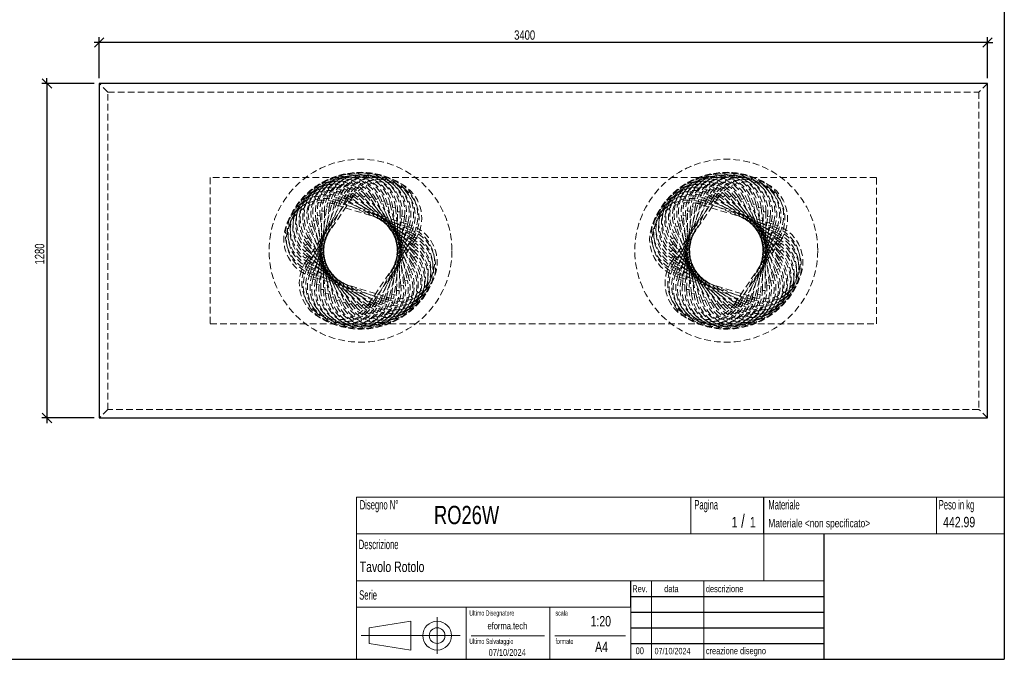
# Model space of a CAD drawing. Header units: millimetres. Extents: x 5 to 292, y 5 to 205.
# Tile 2 of 3: x 104 to 292, y 5 to 127. Entities that reach past the tile are written whole.
import ezdxf

# ---------------------------------------------------------------- set-up
doc = ezdxf.new("R2010")
doc.units = ezdxf.units.MM
doc.linetypes.add('HIDDEN', pattern=[1.905, 1.27, -0.635])
doc.layers.add('FORMAT', color=7, linetype='Continuous')
doc.styles.add('SLDTEXTSTYLE0', font='TXT', dxfattribs={"width": 0.605})
doc.styles.add('SLDTEXTSTYLE1', font='TXT', dxfattribs={"width": 0.75})
doc.dimstyles.new('SLDDIMSTYLE0', dxfattribs={"dimtxt": 1.8, "dimasz": 1.8, "dimexe": 0, "dimexo": 0.0625, "dimgap": 0.45, "dimtad": 1, "dimlfac": 20, "dimrnd": 1e-09, "dimzin": 12, "dimdsep": 46, "dimtxsty": 'SLDTEXTSTYLE1', "dimblk1": 'OBLIQUE', "dimblk2": 'OBLIQUE', "dimsah": 1, "dimcen": 0.09, "dimadec": 0, "dimazin": 3, "dimtfac": 1, "dimtmove": 0, "dimatfit": 0, "dimldrblk": 'OBLIQUE', "dimfxl": 0, "dimfrac": 2, "dimtolj": 1, "dimtzin": 12, "dimarcsym": 0})

# ---------------------------------------------------------------- blocks, each defined once
blk = doc.blocks.new('_Oblique')
at = {"color": 0, "linetype": 'ByBlock', "lineweight": -2}
blk.add_line((-0.5, -0.5), (0.5, 0.5), dxfattribs=at)
blk = doc.blocks.new('_D_1')
at = {"layer": 'FORMAT', "color": 7}
for p, q in [((118.8, 122.99), (117.8, 122.99)), ((118.8, 116.16), (118.8, 123.99)), ((288.8, 122.99), (118.8, 122.99)), ((288.8, 116.16), (288.8, 123.99)), ((288.8, 122.99), (289.8, 122.99))]:
    blk.add_line(p, q, dxfattribs=at)
at = {"layer": 'FORMAT', "color": 7, "xscale": 1.8, "yscale": 1.8}
blk.add_blockref('_Oblique', (118.8, 122.99, 17.8), dxfattribs=at)
at = {"layer": 'FORMAT', "color": 7, "xscale": 1.8, "yscale": 1.8, "rotation": 180.0000000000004}
blk.add_blockref('_Oblique', (288.8, 122.99, 17.8), dxfattribs=at)
at = {"layer": 'FORMAT', "color": 7, "insert": (198.2, 125.31), "char_height": 1.8, "attachment_point": 1, "style": 'SLDTEXTSTYLE1'}
blk.add_mtext('3400', dxfattribs=at)
blk = doc.blocks.new('_D_2')
at = {"layer": 'FORMAT', "color": 7}
for p, q in [((117.8, 115.16), (107.8, 115.16)), ((108.8, 115.16), (108.8, 116.16)), ((108.8, 115.16), (108.8, 51.16)), ((117.8, 51.16), (107.8, 51.16)), ((108.8, 51.16), (108.8, 50.16))]:
    blk.add_line(p, q, dxfattribs=at)
at = {"layer": 'FORMAT', "color": 7, "xscale": 1.8, "yscale": 1.8}
for p, rotation in [((108.8, 115.16, 17.8), 270.0000000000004), ((108.8, 51.16, 17.8), 90.0000000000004)]:
    blk.add_blockref('_Oblique', p, dxfattribs=dict(at, rotation=rotation))
at = {"layer": 'FORMAT', "color": 7, "insert": (106.48, 80.52), "char_height": 1.8, "attachment_point": 1, "rotation": 90, "style": 'SLDTEXTSTYLE1'}
blk.add_mtext('1280', dxfattribs=at)

msp = doc.modelspace()

# ---------------------------------------------------------------- linework, layer by layer
at = {"color": 7, "linetype": 'Continuous', "lineweight": 25}
for p, q in [((118.7986, 115.15775), (118.7986, 51.15775)), ((288.7986, 115.15775), (118.7986, 115.15775)), ((288.7986, 51.15775), (288.7986, 115.15775)), ((118.7986, 51.15775), (288.7986, 51.15775))]:
    msp.add_line(p, q, dxfattribs=at)
at = {"color": 7, "linetype": 'HIDDEN', "lineweight": 18}
for p, q in [((120.4486, 113.50775), (118.7986, 115.15775)), ((288.7986, 115.15775), (287.1486, 113.50775)), ((120.4486, 52.80775), (120.4486, 113.50775)), ((120.4486, 113.50775), (287.1486, 113.50775)), ((287.1486, 113.50775), (287.1486, 52.80775)), ((267.5486, 97.15775), (140.0486, 97.15775)), ((140.0486, 97.15775), (140.0486, 69.15775)), ((267.5486, 69.15775), (267.5486, 97.15775)), ((158.37987, 81.17027), (166.81112, 93.57648)), ((158.6829, 79.96828), (165.60913, 93.27344)), ((167.22466, 93.29543), (158.79341, 80.88923)), ((159.1241, 78.80986), (164.45071, 92.83224)), ((166.05263, 93.04257), (159.12641, 79.73741)), ((164.91812, 92.65469), (159.59151, 78.6323)), ((163.8191, 92.52282), (163.67291, 92.04467)), ((163.8191, 92.52282), (163.67291, 92.04467)), ((163.8191, 92.52282), (178.16367, 88.13724)), ((164.45071, 92.83224), (164.91812, 92.65469)), ((164.45071, 92.83224), (164.91812, 92.65469)), ((164.94573, 93.03982), (164.74476, 92.58199)), ((164.94573, 93.03982), (164.74476, 92.58199)), ((178.4797, 86.55278), (164.74476, 92.58199)), ((164.94573, 93.03982), (178.68067, 87.01061)), ((165.60913, 93.27344), (166.05263, 93.04257)), ((165.60913, 93.27344), (166.05263, 93.04257)), ((166.125, 93.42185), (165.87198, 92.9906)), ((166.125, 93.42185), (165.87198, 92.9906)), ((178.80968, 85.40009), (165.87198, 92.9906)), ((166.125, 93.42185), (179.0627, 85.83135)), ((166.81112, 93.57648), (167.22466, 93.29543)), ((166.81112, 93.57648), (167.22466, 93.29543)), ((167.34078, 93.66369), (167.03917, 93.26489)), ((167.34078, 93.66369), (167.03917, 93.26489)), ((179.00293, 84.21677), (167.03917, 93.26489)), ((167.34078, 93.66369), (179.30454, 84.61557)), ((168.57647, 93.76202), (168.2304, 93.40114)), ((168.57647, 93.76202), (168.2304, 93.40114)), ((179.0568, 83.01899), (168.2304, 93.40114)), ((168.57647, 93.76202), (179.40287, 83.37987)), ((169.81519, 93.71552), (169.42938, 93.39748)), ((169.81519, 93.71552), (169.42938, 93.39748)), ((178.97055, 81.82311), (169.42938, 93.39748)), ((169.81519, 93.71552), (179.35637, 82.14115)), ((171.04003, 93.52481), (170.61975, 93.25395)), ((171.04003, 93.52481), (170.61975, 93.25395)), ((178.74537, 80.64545), (170.61975, 93.25395)), ((171.04003, 93.52481), (179.16566, 80.91631)), ((172.23426, 93.1925), (171.78525, 92.97253)), ((172.23426, 93.1925), (171.78525, 92.97253)), ((178.38433, 79.50211), (171.78525, 92.97253)), ((172.23426, 93.1925), (178.83335, 79.72208)), ((173.38156, 92.72312), (172.90995, 92.55704)), ((173.38156, 92.72312), (172.90995, 92.55704)), ((177.89236, 78.4087), (172.90995, 92.55704)), ((173.38156, 92.72312), (178.36397, 78.57478)), ((228.37987, 81.17027), (236.81112, 93.57648)), ((228.6829, 79.96828), (235.60913, 93.27344)), ((237.22466, 93.29543), (228.79341, 80.88923)), ((229.1241, 78.80986), (234.45071, 92.83224)), ((236.05263, 93.04257), (229.12641, 79.73741)), ((234.91812, 92.65469), (229.59151, 78.6323)), ((233.8191, 92.52282), (233.67291, 92.04467)), ((233.8191, 92.52282), (233.67291, 92.04467)), ((233.8191, 92.52282), (248.16367, 88.13724)), ((234.45071, 92.83224), (234.91812, 92.65469)), ((234.45071, 92.83224), (234.91812, 92.65469)), ((234.94573, 93.03982), (234.74476, 92.58199)), ((234.94573, 93.03982), (234.74476, 92.58199)), ((248.4797, 86.55278), (234.74476, 92.58199)), ((234.94573, 93.03982), (248.68067, 87.01061)), ((235.60913, 93.27344), (236.05263, 93.04257)), ((235.60913, 93.27344), (236.05263, 93.04257)), ((236.125, 93.42185), (235.87198, 92.9906)), ((236.125, 93.42185), (235.87198, 92.9906)), ((248.80968, 85.40009), (235.87198, 92.9906)), ((236.125, 93.42185), (249.0627, 85.83135)), ((236.81112, 93.57648), (237.22466, 93.29543)), ((236.81112, 93.57648), (237.22466, 93.29543)), ((237.34078, 93.66369), (237.03917, 93.26489)), ((237.34078, 93.66369), (237.03917, 93.26489)), ((249.00293, 84.21677), (237.03917, 93.26489)), ((237.34078, 93.66369), (249.30454, 84.61557)), ((238.57647, 93.76202), (238.2304, 93.40114)), ((238.57647, 93.76202), (238.2304, 93.40114)), ((249.0568, 83.01899), (238.2304, 93.40114)), ((238.57647, 93.76202), (249.40287, 83.37987)), ((239.81519, 93.71552), (239.42938, 93.39748)), ((239.81519, 93.71552), (239.42938, 93.39748)), ((248.97055, 81.82311), (239.42938, 93.39748)), ((239.81519, 93.71552), (249.35637, 82.14115)), ((241.04003, 93.52481), (240.61975, 93.25395)), ((241.04003, 93.52481), (240.61975, 93.25395)), ((248.74537, 80.64545), (240.61975, 93.25395)), ((241.04003, 93.52481), (249.16566, 80.91631)), ((242.23426, 93.1925), (241.78525, 92.97253)), ((242.23426, 93.1925), (241.78525, 92.97253)), ((248.38433, 79.50211), (241.78525, 92.97253)), ((242.23426, 93.1925), (248.83335, 79.72208)), ((243.38156, 92.72312), (242.90995, 92.55704)), ((243.38156, 92.72312), (242.90995, 92.55704)), ((247.89236, 78.4087), (242.90995, 92.55704)), ((243.38156, 92.72312), (248.36397, 78.57478)), ((159.69744, 77.71082), (163.35167, 92.2589)), ((163.8366, 92.13709), (160.18238, 77.58901)), ((160.3951, 76.68618), (162.32703, 91.56125)), ((162.82286, 91.49685), (160.89093, 76.62178)), ((161.20753, 75.74993), (161.39078, 90.74881)), ((161.39078, 90.74881), (161.89075, 90.74271)), ((161.39078, 90.74881), (161.89075, 90.74271)), ((161.89075, 90.74271), (161.70749, 75.74383)), ((162.32703, 91.56125), (162.82286, 91.49685)), ((162.32703, 91.56125), (162.82286, 91.49685)), ((163.35167, 92.2589), (163.8366, 92.13709)), ((163.35167, 92.2589), (163.8366, 92.13709)), ((178.01748, 87.65909), (163.67291, 92.04467)), ((174.46626, 92.1231), (173.97849, 92.01318)), ((174.46626, 92.1231), (173.97849, 92.01318)), ((177.27618, 77.38016), (173.97849, 92.01318)), ((174.46626, 92.1231), (177.76395, 77.49008)), ((175.47355, 91.40062), (174.97629, 91.34836)), ((175.47355, 91.40062), (174.97629, 91.34836)), ((176.54421, 76.43053), (174.97629, 91.34836)), ((175.47355, 91.40062), (177.04147, 76.4828)), ((175.70645, 75.57279), (175.8897, 90.57167)), ((176.38966, 90.56556), (175.8897, 90.57167)), ((176.38966, 90.56556), (175.8897, 90.57167)), ((176.38966, 90.56556), (176.20641, 75.56668)), ((229.69744, 77.71082), (233.35167, 92.2589)), ((233.8366, 92.13709), (230.18238, 77.58901)), ((230.3951, 76.68618), (232.32703, 91.56125)), ((232.82286, 91.49685), (230.89093, 76.62178)), ((231.20753, 75.74993), (231.39078, 90.74881)), ((231.39078, 90.74881), (231.89075, 90.74271)), ((231.39078, 90.74881), (231.89075, 90.74271)), ((231.89075, 90.74271), (231.70749, 75.74383)), ((232.32703, 91.56125), (232.82286, 91.49685)), ((232.32703, 91.56125), (232.82286, 91.49685)), ((233.35167, 92.2589), (233.8366, 92.13709)), ((233.35167, 92.2589), (233.8366, 92.13709)), ((248.01748, 87.65909), (233.67291, 92.04467)), ((244.46626, 92.1231), (243.97849, 92.01318)), ((244.46626, 92.1231), (243.97849, 92.01318)), ((247.27618, 77.38016), (243.97849, 92.01318)), ((244.46626, 92.1231), (247.76395, 77.49008)), ((245.47355, 91.40062), (244.97629, 91.34836)), ((245.47355, 91.40062), (244.97629, 91.34836)), ((246.54421, 76.43053), (244.97629, 91.34836)), ((245.47355, 91.40062), (247.04147, 76.4828)), ((245.70645, 75.57279), (245.8897, 90.57167)), ((246.38966, 90.56556), (245.8897, 90.57167)), ((246.38966, 90.56556), (245.8897, 90.57167)), ((246.38966, 90.56556), (246.20641, 75.56668)), ((159.83324, 88.82541), (160.32101, 88.93533)), ((159.83324, 88.82541), (160.32101, 88.93533)), ((163.13093, 74.19239), (159.83324, 88.82541)), ((160.32101, 88.93533), (163.6187, 74.30231)), ((160.55572, 89.8327), (161.05298, 89.88496)), ((160.55572, 89.8327), (161.05298, 89.88496)), ((162.12365, 74.91487), (160.55572, 89.8327)), ((161.05298, 89.88496), (162.62091, 74.96713)), ((173.76059, 74.1784), (177.41481, 88.72648)), ((177.89975, 88.60467), (174.24552, 74.05659)), ((174.77433, 74.81864), (176.70626, 89.69371)), ((177.2021, 89.62931), (175.27016, 74.75425)), ((177.2021, 89.62931), (176.70626, 89.69371)), ((177.2021, 89.62931), (176.70626, 89.69371)), ((177.89975, 88.60467), (177.41481, 88.72648)), ((177.89975, 88.60467), (177.41481, 88.72648)), ((229.83324, 88.82541), (230.32101, 88.93533)), ((229.83324, 88.82541), (230.32101, 88.93533)), ((233.13093, 74.19239), (229.83324, 88.82541)), ((230.32101, 88.93533), (233.6187, 74.30231)), ((230.55572, 89.8327), (231.05298, 89.88496)), ((230.55572, 89.8327), (231.05298, 89.88496)), ((232.12365, 74.91487), (230.55572, 89.8327)), ((231.05298, 89.88496), (232.62091, 74.96713)), ((243.76059, 74.1784), (247.41481, 88.72648)), ((247.89975, 88.60467), (244.24552, 74.05659)), ((244.77433, 74.81864), (246.70626, 89.69371)), ((247.2021, 89.62931), (245.27016, 74.75425)), ((247.2021, 89.62931), (246.70626, 89.69371)), ((247.2021, 89.62931), (246.70626, 89.69371)), ((247.89975, 88.60467), (247.41481, 88.72648)), ((247.89975, 88.60467), (247.41481, 88.72648)), ((158.76385, 86.59341), (159.21286, 86.81338)), ((158.76385, 86.59341), (159.21286, 86.81338)), ((159.21286, 86.81338), (165.81195, 73.34297)), ((159.23322, 87.74071), (159.70483, 87.90679)), ((159.23322, 87.74071), (159.70483, 87.90679)), ((164.21563, 73.59237), (159.23322, 87.74071)), ((159.70483, 87.90679), (164.68725, 73.75845)), ((172.67907, 73.6608), (178.00568, 87.68319)), ((178.47309, 87.50564), (173.14649, 73.48325)), ((178.47309, 87.50564), (178.00568, 87.68319)), ((178.47309, 87.50564), (178.00568, 87.68319)), ((178.01748, 87.65909), (178.16367, 88.13724)), ((178.01748, 87.65909), (178.16367, 88.13724)), ((178.4797, 86.55278), (178.68067, 87.01061)), ((178.4797, 86.55278), (178.68067, 87.01061)), ((228.76385, 86.59341), (229.21286, 86.81338)), ((228.76385, 86.59341), (229.21286, 86.81338)), ((229.21286, 86.81338), (235.81195, 73.34297)), ((229.23322, 87.74071), (229.70483, 87.90679)), ((229.23322, 87.74071), (229.70483, 87.90679)), ((234.21563, 73.59237), (229.23322, 87.74071)), ((229.70483, 87.90679), (234.68725, 73.75845)), ((242.67907, 73.6608), (248.00568, 87.68319)), ((248.47309, 87.50564), (243.14649, 73.48325)), ((248.47309, 87.50564), (248.00568, 87.68319)), ((248.47309, 87.50564), (248.00568, 87.68319)), ((248.01748, 87.65909), (248.16367, 88.13724)), ((248.01748, 87.65909), (248.16367, 88.13724)), ((248.4797, 86.55278), (248.68067, 87.01061)), ((248.4797, 86.55278), (248.68067, 87.01061)), ((158.43153, 85.39918), (158.85182, 85.67004)), ((158.43153, 85.39918), (158.85182, 85.67004)), ((166.55716, 72.79069), (158.43153, 85.39918)), ((165.36293, 73.123), (158.76385, 86.59341)), ((158.85182, 85.67004), (166.97744, 73.06154)), ((170.37253, 73.02006), (178.80379, 85.42627)), ((179.21733, 85.14523), (170.78607, 72.73902)), ((171.54456, 73.27292), (178.47079, 86.57809)), ((178.91429, 86.34721), (171.98806, 73.04205)), ((178.91429, 86.34721), (178.47079, 86.57809)), ((178.91429, 86.34721), (178.47079, 86.57809)), ((179.21733, 85.14523), (178.80379, 85.42627)), ((179.21733, 85.14523), (178.80379, 85.42627)), ((178.80968, 85.40009), (179.0627, 85.83135)), ((178.80968, 85.40009), (179.0627, 85.83135)), ((228.43153, 85.39918), (228.85182, 85.67004)), ((228.43153, 85.39918), (228.85182, 85.67004)), ((236.55716, 72.79069), (228.43153, 85.39918)), ((235.36293, 73.123), (228.76385, 86.59341)), ((228.85182, 85.67004), (236.97744, 73.06154)), ((240.37253, 73.02006), (248.80379, 85.42627)), ((249.21733, 85.14523), (240.78607, 72.73902)), ((241.54456, 73.27292), (248.47079, 86.57809)), ((248.91429, 86.34721), (241.98806, 73.04205)), ((248.91429, 86.34721), (248.47079, 86.57809)), ((248.91429, 86.34721), (248.47079, 86.57809)), ((249.21733, 85.14523), (248.80379, 85.42627)), ((249.21733, 85.14523), (248.80379, 85.42627)), ((248.80968, 85.40009), (249.0627, 85.83135)), ((248.80968, 85.40009), (249.0627, 85.83135)), ((158.19432, 82.93562), (158.54039, 83.2965)), ((158.19432, 82.93562), (158.54039, 83.2965)), ((169.02072, 72.55347), (158.19432, 82.93562)), ((158.24082, 84.17434), (158.62664, 84.49238)), ((158.24082, 84.17434), (158.62664, 84.49238)), ((167.782, 72.59998), (158.24082, 84.17434)), ((158.54039, 83.2965), (169.3668, 72.91435)), ((158.62664, 84.49238), (168.16781, 72.91801)), ((179.00293, 84.21677), (179.30454, 84.61557)), ((179.00293, 84.21677), (179.30454, 84.61557)), ((179.0568, 83.01899), (179.40287, 83.37987)), ((179.0568, 83.01899), (179.40287, 83.37987)), ((228.19432, 82.93562), (228.54039, 83.2965)), ((228.19432, 82.93562), (228.54039, 83.2965)), ((239.02072, 72.55347), (228.19432, 82.93562)), ((228.24082, 84.17434), (228.62664, 84.49238)), ((228.24082, 84.17434), (228.62664, 84.49238)), ((237.782, 72.59998), (228.24082, 84.17434)), ((228.54039, 83.2965), (239.3668, 72.91435)), ((228.62664, 84.49238), (238.16781, 72.91801)), ((249.00293, 84.21677), (249.30454, 84.61557)), ((249.00293, 84.21677), (249.30454, 84.61557)), ((249.0568, 83.01899), (249.40287, 83.37987)), ((249.0568, 83.01899), (249.40287, 83.37987)), ((158.29266, 81.69993), (158.59426, 82.09872)), ((158.29266, 81.69993), (158.59426, 82.09872)), ((170.25642, 72.65181), (158.29266, 81.69993)), ((158.79341, 80.88923), (158.37987, 81.17027)), ((158.79341, 80.88923), (158.37987, 81.17027)), ((158.59426, 82.09872), (170.55802, 73.0506)), ((178.97055, 81.82311), (179.35637, 82.14115)), ((178.97055, 81.82311), (179.35637, 82.14115)), ((228.29266, 81.69993), (228.59426, 82.09872)), ((228.29266, 81.69993), (228.59426, 82.09872)), ((240.25642, 72.65181), (228.29266, 81.69993)), ((228.79341, 80.88923), (228.37987, 81.17027)), ((228.79341, 80.88923), (228.37987, 81.17027)), ((228.59426, 82.09872), (240.55802, 73.0506)), ((248.97055, 81.82311), (249.35637, 82.14115)), ((248.97055, 81.82311), (249.35637, 82.14115)), ((158.53449, 80.48415), (158.78751, 80.9154)), ((158.53449, 80.48415), (158.78751, 80.9154)), ((171.4722, 72.89364), (158.53449, 80.48415)), ((159.12641, 79.73741), (158.6829, 79.96828)), ((159.12641, 79.73741), (158.6829, 79.96828)), ((158.78751, 80.9154), (171.72521, 73.3249)), ((158.91652, 79.30489), (159.11749, 79.76272)), ((158.91652, 79.30489), (159.11749, 79.76272)), ((172.65146, 73.27567), (158.91652, 79.30489)), ((159.11749, 79.76272), (172.85243, 73.7335)), ((178.38433, 79.50211), (178.83335, 79.72208)), ((178.38433, 79.50211), (178.83335, 79.72208)), ((178.74537, 80.64545), (179.16566, 80.91631)), ((178.74537, 80.64545), (179.16566, 80.91631)), ((228.53449, 80.48415), (228.78751, 80.9154)), ((228.53449, 80.48415), (228.78751, 80.9154)), ((241.4722, 72.89364), (228.53449, 80.48415)), ((229.12641, 79.73741), (228.6829, 79.96828)), ((229.12641, 79.73741), (228.6829, 79.96828)), ((228.78751, 80.9154), (241.72521, 73.3249)), ((228.91652, 79.30489), (229.11749, 79.76272)), ((228.91652, 79.30489), (229.11749, 79.76272)), ((242.65146, 73.27567), (228.91652, 79.30489)), ((229.11749, 79.76272), (242.85243, 73.7335)), ((248.38433, 79.50211), (248.83335, 79.72208)), ((248.38433, 79.50211), (248.83335, 79.72208)), ((248.74537, 80.64545), (249.16566, 80.91631)), ((248.74537, 80.64545), (249.16566, 80.91631)), ((159.59151, 78.6323), (159.1241, 78.80986)), ((159.59151, 78.6323), (159.1241, 78.80986)), ((159.43352, 78.17825), (159.57971, 78.6564)), ((159.43352, 78.17825), (159.57971, 78.6564)), ((173.77809, 73.79267), (159.43352, 78.17825)), ((159.57971, 78.6564), (173.92428, 74.27083)), ((160.18238, 77.58901), (159.69744, 77.71082)), ((160.18238, 77.58901), (159.69744, 77.71082)), ((177.27618, 77.38016), (177.76395, 77.49008)), ((177.27618, 77.38016), (177.76395, 77.49008)), ((177.89236, 78.4087), (178.36397, 78.57478)), ((177.89236, 78.4087), (178.36397, 78.57478)), ((229.59151, 78.6323), (229.1241, 78.80986)), ((229.59151, 78.6323), (229.1241, 78.80986)), ((229.43352, 78.17825), (229.57971, 78.6564)), ((229.43352, 78.17825), (229.57971, 78.6564)), ((243.77809, 73.79267), (229.43352, 78.17825)), ((229.57971, 78.6564), (243.92428, 74.27083)), ((230.18238, 77.58901), (229.69744, 77.71082)), ((230.18238, 77.58901), (229.69744, 77.71082)), ((247.27618, 77.38016), (247.76395, 77.49008)), ((247.27618, 77.38016), (247.76395, 77.49008)), ((247.89236, 78.4087), (248.36397, 78.57478)), ((247.89236, 78.4087), (248.36397, 78.57478)), ((160.89093, 76.62178), (160.3951, 76.68618)), ((160.89093, 76.62178), (160.3951, 76.68618)), ((161.70749, 75.74383), (161.20753, 75.74993)), ((161.70749, 75.74383), (161.20753, 75.74993)), ((175.70645, 75.57279), (176.20641, 75.56668)), ((175.70645, 75.57279), (176.20641, 75.56668)), ((176.54421, 76.43053), (177.04147, 76.4828)), ((176.54421, 76.43053), (177.04147, 76.4828)), ((230.89093, 76.62178), (230.3951, 76.68618)), ((230.89093, 76.62178), (230.3951, 76.68618)), ((231.70749, 75.74383), (231.20753, 75.74993)), ((231.70749, 75.74383), (231.20753, 75.74993)), ((245.70645, 75.57279), (246.20641, 75.56668)), ((245.70645, 75.57279), (246.20641, 75.56668)), ((246.54421, 76.43053), (247.04147, 76.4828)), ((246.54421, 76.43053), (247.04147, 76.4828)), ((162.62091, 74.96713), (162.12365, 74.91487)), ((162.62091, 74.96713), (162.12365, 74.91487)), ((163.6187, 74.30231), (163.13093, 74.19239)), ((163.6187, 74.30231), (163.13093, 74.19239)), ((164.68725, 73.75845), (164.21563, 73.59237)), ((164.68725, 73.75845), (164.21563, 73.59237)), ((172.85243, 73.7335), (172.65146, 73.27567)), ((172.85243, 73.7335), (172.65146, 73.27567)), ((172.67907, 73.6608), (173.14649, 73.48325)), ((172.67907, 73.6608), (173.14649, 73.48325)), ((173.76059, 74.1784), (174.24552, 74.05659)), ((173.76059, 74.1784), (174.24552, 74.05659)), ((173.92428, 74.27083), (173.77809, 73.79267)), ((173.92428, 74.27083), (173.77809, 73.79267)), ((174.77433, 74.81864), (175.27016, 74.75425)), ((174.77433, 74.81864), (175.27016, 74.75425)), ((232.62091, 74.96713), (232.12365, 74.91487)), ((232.62091, 74.96713), (232.12365, 74.91487)), ((233.6187, 74.30231), (233.13093, 74.19239)), ((233.6187, 74.30231), (233.13093, 74.19239)), ((234.68725, 73.75845), (234.21563, 73.59237)), ((234.68725, 73.75845), (234.21563, 73.59237)), ((242.85243, 73.7335), (242.65146, 73.27567)), ((242.85243, 73.7335), (242.65146, 73.27567)), ((242.67907, 73.6608), (243.14649, 73.48325)), ((242.67907, 73.6608), (243.14649, 73.48325)), ((243.76059, 74.1784), (244.24552, 74.05659)), ((243.76059, 74.1784), (244.24552, 74.05659)), ((243.92428, 74.27083), (243.77809, 73.79267)), ((243.92428, 74.27083), (243.77809, 73.79267)), ((244.77433, 74.81864), (245.27016, 74.75425)), ((244.77433, 74.81864), (245.27016, 74.75425)), ((165.81195, 73.34297), (165.36293, 73.123)), ((165.81195, 73.34297), (165.36293, 73.123)), ((166.97744, 73.06154), (166.55716, 72.79069)), ((166.97744, 73.06154), (166.55716, 72.79069)), ((168.16781, 72.91801), (167.782, 72.59998)), ((168.16781, 72.91801), (167.782, 72.59998)), ((169.3668, 72.91435), (169.02072, 72.55347)), ((169.3668, 72.91435), (169.02072, 72.55347)), ((170.55802, 73.0506), (170.25642, 72.65181)), ((170.55802, 73.0506), (170.25642, 72.65181)), ((170.37253, 73.02006), (170.78607, 72.73902)), ((170.37253, 73.02006), (170.78607, 72.73902)), ((171.72521, 73.3249), (171.4722, 72.89364)), ((171.72521, 73.3249), (171.4722, 72.89364)), ((171.54456, 73.27292), (171.98806, 73.04205)), ((171.54456, 73.27292), (171.98806, 73.04205)), ((235.81195, 73.34297), (235.36293, 73.123)), ((235.81195, 73.34297), (235.36293, 73.123)), ((236.97744, 73.06154), (236.55716, 72.79069)), ((236.97744, 73.06154), (236.55716, 72.79069)), ((238.16781, 72.91801), (237.782, 72.59998)), ((238.16781, 72.91801), (237.782, 72.59998)), ((239.3668, 72.91435), (239.02072, 72.55347)), ((239.3668, 72.91435), (239.02072, 72.55347)), ((240.55802, 73.0506), (240.25642, 72.65181)), ((240.55802, 73.0506), (240.25642, 72.65181)), ((240.37253, 73.02006), (240.78607, 72.73902)), ((240.37253, 73.02006), (240.78607, 72.73902)), ((241.72521, 73.3249), (241.4722, 72.89364)), ((241.72521, 73.3249), (241.4722, 72.89364)), ((241.54456, 73.27292), (241.98806, 73.04205)), ((241.54456, 73.27292), (241.98806, 73.04205)), ((140.0486, 69.15775), (267.5486, 69.15775)), ((120.4486, 52.80775), (118.7986, 51.15775)), ((287.1486, 52.80775), (120.4486, 52.80775)), ((288.7986, 51.15775), (287.1486, 52.80775))]:
    msp.add_line(p, q, dxfattribs=at)
for centre in [(168.7986, 83.15775), (238.7986, 83.15775)]:
    msp.add_circle(centre, 17.5, dxfattribs=at)
for centre, radius, start, end in [((168.01463, 90.61666), 7.5, 6, 186), ((168.89022, 90.65719), 7.5, 359.3, 179.3), ((169.76456, 90.59528), 7.5, 352.6, 172.6), ((238.01463, 90.61666), 7.5, 6, 186), ((238.89022, 90.65719), 7.5, 359.3, 179.3), ((239.76456, 90.59528), 7.5, 352.6, 172.6), ((164.02801, 88.94493), 7.5, 39.5, 219.5), ((164.73578, 89.462), 7.5, 32.8, 212.8), ((164.73578, 89.462), 7, 32.8, 212.8), ((164.73578, 89.462), 7, 32.8, 212.8), ((165.49905, 89.89295), 7.5, 26.1, 206.1), ((165.49905, 89.89295), 7, 26.1, 206.1), ((165.49905, 89.89295), 7, 26.1, 206.1), ((166.30739, 90.23192), 7.5, 19.4, 199.4), ((166.30739, 90.23192), 7, 19.4, 199.4), ((166.30739, 90.23192), 7, 19.4, 199.4), ((167.14975, 90.47426), 7.5, 12.7, 192.7), ((167.14975, 90.47426), 7, 12.7, 192.7), ((167.14975, 90.47426), 7, 12.7, 192.7), ((168.01463, 90.61666), 7, 6, 186), ((168.01463, 90.61666), 7, 6, 186), ((168.89022, 90.65719), 7, 359.3, 179.3), ((168.89022, 90.65719), 7, 359.3, 179.3), ((169.76456, 90.59528), 7, 352.6, 172.6), ((169.76456, 90.59528), 7, 352.6, 172.6), ((170.62571, 90.43179), 7.5, 345.9, 165.9), ((170.62571, 90.43179), 7, 345.9, 165.9), ((170.62571, 90.43179), 7, 345.9, 165.9), ((171.4619, 90.16894), 7.5, 339.2, 159.2), ((171.4619, 90.16894), 7, 339.2, 159.2), ((171.4619, 90.16894), 7, 339.2, 159.2), ((172.26171, 89.81033), 7.5, 332.5, 152.5), ((172.26171, 89.81033), 7, 332.5, 152.5), ((172.26171, 89.81033), 7, 332.5, 152.5), ((173.01422, 89.36085), 7.5, 325.8, 145.8), ((173.01422, 89.36085), 7, 325.8, 145.8), ((173.01422, 89.36085), 7, 325.8, 145.8), ((234.02801, 88.94493), 7.5, 39.5, 219.5), ((234.73578, 89.462), 7.5, 32.8, 212.8), ((234.73578, 89.462), 7, 32.8, 212.8), ((234.73578, 89.462), 7, 32.8, 212.8), ((235.49905, 89.89295), 7.5, 26.1, 206.1), ((235.49905, 89.89295), 7, 26.1, 206.1), ((235.49905, 89.89295), 7, 26.1, 206.1), ((236.30739, 90.23192), 7.5, 19.4, 199.4), ((236.30739, 90.23192), 7, 19.4, 199.4), ((236.30739, 90.23192), 7, 19.4, 199.4), ((237.14975, 90.47426), 7.5, 12.7, 192.7), ((237.14975, 90.47426), 7, 12.7, 192.7), ((237.14975, 90.47426), 7, 12.7, 192.7), ((238.01463, 90.61666), 7, 6, 186), ((238.01463, 90.61666), 7, 6, 186), ((238.89022, 90.65719), 7, 359.3, 179.3), ((238.89022, 90.65719), 7, 359.3, 179.3), ((239.76456, 90.59528), 7, 352.6, 172.6), ((239.76456, 90.59528), 7, 352.6, 172.6), ((240.62571, 90.43179), 7.5, 345.9, 165.9), ((240.62571, 90.43179), 7, 345.9, 165.9), ((240.62571, 90.43179), 7, 345.9, 165.9), ((241.4619, 90.16894), 7.5, 339.2, 159.2), ((241.4619, 90.16894), 7, 339.2, 159.2), ((241.4619, 90.16894), 7, 339.2, 159.2), ((242.26171, 89.81033), 7.5, 332.5, 152.5), ((242.26171, 89.81033), 7, 332.5, 152.5), ((242.26171, 89.81033), 7, 332.5, 152.5), ((243.01422, 89.36085), 7.5, 325.8, 145.8), ((243.01422, 89.36085), 7, 325.8, 145.8), ((243.01422, 89.36085), 7, 325.8, 145.8), ((162.32974, 86.953), 7.5, 59.6, 239.6), ((162.81672, 87.68181), 7.5, 52.9, 232.9), ((162.81672, 87.68181), 7, 52.9, 232.9), ((162.81672, 87.68181), 7, 52.9, 232.9), ((163.38539, 88.34882), 7.5, 46.2, 226.2), ((163.38539, 88.34882), 7, 46.2, 226.2), ((163.38539, 88.34882), 7, 46.2, 226.2), ((164.02801, 88.94493), 7, 39.5, 219.5), ((164.02801, 88.94493), 7, 39.5, 219.5), ((232.32974, 86.953), 7.5, 59.6, 239.6), ((232.81672, 87.68181), 7.5, 52.9, 232.9), ((232.81672, 87.68181), 7, 52.9, 232.9), ((232.81672, 87.68181), 7, 52.9, 232.9), ((233.38539, 88.34882), 7.5, 46.2, 226.2), ((233.38539, 88.34882), 7, 46.2, 226.2), ((233.38539, 88.34882), 7, 46.2, 226.2), ((234.02801, 88.94493), 7, 39.5, 219.5), ((234.02801, 88.94493), 7, 39.5, 219.5), ((161.62631, 85.35053), 7.5, 73, 253), ((161.93113, 86.17235), 7.5, 66.3, 246.3), ((161.62631, 85.35053), 7, 73, 253), ((161.62631, 85.35053), 7, 73, 253), ((161.93113, 86.17235), 7, 66.3, 246.3), ((161.93113, 86.17235), 7, 66.3, 246.3), ((162.32974, 86.953), 7, 59.6, 239.6), ((162.32974, 86.953), 7, 59.6, 239.6), ((231.62631, 85.35053), 7.5, 73, 253), ((231.93113, 86.17235), 7.5, 66.3, 246.3), ((231.62631, 85.35053), 7, 73, 253), ((231.62631, 85.35053), 7, 73, 253), ((231.93113, 86.17235), 7, 66.3, 246.3), ((231.93113, 86.17235), 7, 66.3, 246.3), ((232.32974, 86.953), 7, 59.6, 239.6), ((232.32974, 86.953), 7, 59.6, 239.6), ((175.66607, 80.14314), 7.5, 246.3, 66.3), ((175.97088, 80.96496), 7.5, 253, 73), ((175.97088, 80.96496), 7, 253, 73), ((175.97088, 80.96496), 7, 253, 73), ((245.66607, 80.14314), 7.5, 246.3, 66.3), ((245.97088, 80.96496), 7.5, 253, 73), ((245.97088, 80.96496), 7, 253, 73), ((245.97088, 80.96496), 7, 253, 73), ((175.26745, 79.36249), 7.5, 239.6, 59.6), ((175.26745, 79.36249), 7, 239.6, 59.6), ((175.26745, 79.36249), 7, 239.6, 59.6), ((175.66607, 80.14314), 7, 246.3, 66.3), ((175.66607, 80.14314), 7, 246.3, 66.3), ((245.26745, 79.36249), 7.5, 239.6, 59.6), ((245.26745, 79.36249), 7, 239.6, 59.6), ((245.26745, 79.36249), 7, 239.6, 59.6), ((245.66607, 80.14314), 7, 246.3, 66.3), ((245.66607, 80.14314), 7, 246.3, 66.3), ((174.2118, 77.96667), 7.5, 226.2, 46.2), ((174.2118, 77.96667), 7, 226.2, 46.2), ((174.2118, 77.96667), 7, 226.2, 46.2), ((174.78048, 78.63369), 7.5, 232.9, 52.9), ((174.78048, 78.63369), 7, 232.9, 52.9), ((174.78048, 78.63369), 7, 232.9, 52.9), ((244.2118, 77.96667), 7.5, 226.2, 46.2), ((244.2118, 77.96667), 7, 226.2, 46.2), ((244.2118, 77.96667), 7, 226.2, 46.2), ((244.78048, 78.63369), 7.5, 232.9, 52.9), ((244.78048, 78.63369), 7, 232.9, 52.9), ((244.78048, 78.63369), 7, 232.9, 52.9), ((164.58297, 76.95464), 7.5, 145.8, 325.8), ((173.56918, 77.37056), 7.5, 219.5, 39.5), ((173.56918, 77.37056), 7, 219.5, 39.5), ((173.56918, 77.37056), 7, 219.5, 39.5), ((234.58297, 76.95464), 7.5, 145.8, 325.8), ((243.56918, 77.37056), 7.5, 219.5, 39.5), ((243.56918, 77.37056), 7, 219.5, 39.5), ((243.56918, 77.37056), 7, 219.5, 39.5), ((164.58297, 76.95464), 7, 145.8, 325.8), ((164.58297, 76.95464), 7, 145.8, 325.8), ((165.33548, 76.50517), 7.5, 152.5, 332.5), ((165.33548, 76.50517), 7, 152.5, 332.5), ((165.33548, 76.50517), 7, 152.5, 332.5), ((172.09814, 76.42254), 7.5, 206.1, 26.1), ((172.09814, 76.42254), 7, 206.1, 26.1), ((172.09814, 76.42254), 7, 206.1, 26.1), ((172.86141, 76.8535), 7.5, 212.8, 32.8), ((172.86141, 76.8535), 7, 212.8, 32.8), ((172.86141, 76.8535), 7, 212.8, 32.8), ((234.58297, 76.95464), 7, 145.8, 325.8), ((234.58297, 76.95464), 7, 145.8, 325.8), ((235.33548, 76.50517), 7.5, 152.5, 332.5), ((235.33548, 76.50517), 7, 152.5, 332.5), ((235.33548, 76.50517), 7, 152.5, 332.5), ((242.09814, 76.42254), 7.5, 206.1, 26.1), ((242.09814, 76.42254), 7, 206.1, 26.1), ((242.09814, 76.42254), 7, 206.1, 26.1), ((242.86141, 76.8535), 7.5, 212.8, 32.8), ((242.86141, 76.8535), 7, 212.8, 32.8), ((242.86141, 76.8535), 7, 212.8, 32.8), ((166.13529, 76.14655), 7.5, 159.2, 339.2), ((166.13529, 76.14655), 7, 159.2, 339.2), ((166.13529, 76.14655), 7, 159.2, 339.2), ((166.97148, 75.88371), 7.5, 165.9, 345.9), ((166.97148, 75.88371), 7, 165.9, 345.9), ((166.97148, 75.88371), 7, 165.9, 345.9), ((170.44744, 75.84124), 7.5, 192.7, 12.7), ((170.44744, 75.84124), 7, 192.7, 12.7), ((170.44744, 75.84124), 7, 192.7, 12.7), ((171.2898, 76.08358), 7.5, 199.4, 19.4), ((171.2898, 76.08358), 7, 199.4, 19.4), ((171.2898, 76.08358), 7, 199.4, 19.4), ((236.13529, 76.14655), 7.5, 159.2, 339.2), ((236.13529, 76.14655), 7, 159.2, 339.2), ((236.13529, 76.14655), 7, 159.2, 339.2), ((236.97148, 75.88371), 7.5, 165.9, 345.9), ((236.97148, 75.88371), 7, 165.9, 345.9), ((236.97148, 75.88371), 7, 165.9, 345.9), ((240.44744, 75.84124), 7.5, 192.7, 12.7), ((240.44744, 75.84124), 7, 192.7, 12.7), ((240.44744, 75.84124), 7, 192.7, 12.7), ((241.2898, 76.08358), 7.5, 199.4, 19.4), ((241.2898, 76.08358), 7, 199.4, 19.4), ((241.2898, 76.08358), 7, 199.4, 19.4), ((167.83263, 75.72021), 7.5, 172.6, 352.6), ((167.83263, 75.72021), 7, 172.6, 352.6), ((167.83263, 75.72021), 7, 172.6, 352.6), ((168.70697, 75.65831), 7.5, 179.3, 359.3), ((168.70697, 75.65831), 7, 179.3, 359.3), ((168.70697, 75.65831), 7, 179.3, 359.3), ((169.58256, 75.69883), 7.5, 186, 6), ((169.58256, 75.69883), 7, 186, 6), ((169.58256, 75.69883), 7, 186, 6), ((237.83263, 75.72021), 7.5, 172.6, 352.6), ((237.83263, 75.72021), 7, 172.6, 352.6), ((237.83263, 75.72021), 7, 172.6, 352.6), ((238.70697, 75.65831), 7.5, 179.3, 359.3), ((238.70697, 75.65831), 7, 179.3, 359.3), ((238.70697, 75.65831), 7, 179.3, 359.3), ((239.58256, 75.69883), 7.5, 186, 6), ((239.58256, 75.69883), 7, 186, 6), ((239.58256, 75.69883), 7, 186, 6)]:
    msp.add_arc(centre, radius, start, end, dxfattribs=at)
at = {"layer": 'FORMAT', "color": 251, "true_color": 0x484848}
for p in [(292, 205), (5, 5)]:
    msp.add_line(p, (292, 5), dxfattribs=at)
at = {"layer": 'FORMAT', "color": 251, "lineweight": 18, "true_color": 0x484848}
for p, q in [((292, 36), (168, 36)), ((168, 36), (168, 5)), ((232, 36), (232, 29)), ((279, 36), (279, 29)), ((168, 29), (292, 29)), ((168, 20), (246, 20)), ((224.5, 20), (224.5, 5)), ((234.5, 20), (234.5, 5)), ((246, 20), (257.5, 20)), ((168, 15), (220.5, 15)), ((189, 15), (189, 5)), ((205, 15), (205, 5)), ((220.5, 15), (220.5, 5)), ((170.45232, 11.02842), (178.45232, 12.27842)), ((178.45232, 12.27842), (178.45232, 6.77842)), ((183.46023, 13.04077), (183.46023, 6.06051)), ((187.88291, 9.52842), (168.89345, 9.52842)), ((170.45232, 8.02842), (170.45232, 11.02842)), ((190, 9.5), (204, 9.5)), ((206, 9.5), (219.5, 9.5)), ((178.45232, 6.77842), (170.45232, 8.02842))]:
    msp.add_line(p, q, dxfattribs=at)
at = {"layer": 'FORMAT', "color": 7}
for p, q in [((246, 29), (246, 36)), ((257.5, 20), (257.5, 29)), ((220.5, 15), (220.5, 20)), ((257.5, 5), (257.5, 20)), ((220.5, 17), (257.5, 17)), ((220.5, 14), (257.5, 14)), ((220.5, 11), (257.5, 11)), ((220.5, 8), (257.5, 8)), ((220.5, 5), (257.5, 5))]:
    msp.add_line(p, q, dxfattribs=at)
at = {"layer": 'FORMAT', "color": 7, "lineweight": 18}
msp.add_line((246, 29), (246, 20), dxfattribs=at)
at = {"layer": 'FORMAT', "color": 251, "lineweight": 18, "true_color": 0x484848}
for radius in [2.75, 1.5]:
    msp.add_circle((183.46023, 9.52842), radius, dxfattribs=at)

# ---------------------------------------------------------------- texts
at = {"color": 18, "linetype": 'Continuous', "lineweight": 0, "true_color": 0x060606, "insert": (280.29073, 32.24796), "char_height": 2, "attachment_point": 1, "style": 'SLDTEXTSTYLE1'}
msp.add_mtext('442.99', dxfattribs=at)
at = {"layer": 'FORMAT', "color": 18, "true_color": 0x060606}
for s, insert, char_height, attachment_point, style in [('Disegno N°', (168.65209, 35.46055), 1.8, 1, 'SLDTEXTSTYLE0'), ('RO26W', (182.85785, 34.35127), 3.5, 1, 'SLDTEXTSTYLE1'), ('Pagina', (232.68578, 35.4642), 1.8, 1, 'SLDTEXTSTYLE0'), ('Materiale', (246.84637, 35.4642), 1.8, 1, 'SLDTEXTSTYLE0'), ('Peso in kg', (279.45834, 35.4642), 1.8, 1, 'SLDTEXTSTYLE0'), ('1', (239.82456, 32.24796), 2, 1, 'SLDTEXTSTYLE1'), ('/', (241.64155, 32.74597), 2.5, 1, 'SLDTEXTSTYLE1'), ('1', (243.32047, 32.24796), 2, 1, 'SLDTEXTSTYLE1'), ('Materiale <non specificato>', (246.84637, 31.8349), 1.5875, 1, 'SLDTEXTSTYLE1'), ('Descrizione', (168.45959, 27.87301), 1.8, 1, 'SLDTEXTSTYLE0'), ('Tavolo Rotolo', (168.65209, 23.69153), 2, 1, 'SLDTEXTSTYLE1'), ('Rev.', (220.80434, 19.14061), 1.3, 1, 'SLDTEXTSTYLE1'), ('data', (226.90583, 19.14061), 1.3, 1, 'SLDTEXTSTYLE1'), ('descrizione', (234.88928, 19.14061), 1.3, 1, 'SLDTEXTSTYLE1'), ('Serie', (168.54671, 18.20074), 1.8, 1, 'SLDTEXTSTYLE0'), ('Ultimo Disegnatore', (189.61829, 14.3444), 1, 1, 'SLDTEXTSTYLE0'), ('scala', (206.10636, 14.3444), 1, 1, 'SLDTEXTSTYLE0'), ('1:20', (212.8317, 13.28812), 2, 1, 'SLDTEXTSTYLE1'), ('Ultimo Salvataggio', (189.61829, 8.93841), 1, 1, 'SLDTEXTSTYLE0'), ('formato', (206.10636, 8.93841), 1, 1, 'SLDTEXTSTYLE0'), ('A4', (213.69281, 8.39825), 2, 1, 'SLDTEXTSTYLE1'), ('07/10/2024', (196.86819, 6.95548), 1.3, 2, 'SLDTEXTSTYLE1'), ('00', (221.45534, 7.2775), 1.3, 1, 'SLDTEXTSTYLE1'), ('07/10/2024', (225.06555, 7.1779), 1.2, 1, 'SLDTEXTSTYLE1'), ('creazione disegno', (234.88928, 7.2775), 1.3, 1, 'SLDTEXTSTYLE1')]:
    msp.add_mtext(s, dxfattribs=dict(at, insert=insert, char_height=char_height, attachment_point=attachment_point, style=style))
at = {"layer": 'FORMAT', "color": 18, "true_color": 0x020202, "insert": (196.90354, 12.06285), "char_height": 1.3229167, "attachment_point": 2, "style": 'SLDTEXTSTYLE1'}
msp.add_mtext('eforma.tech', dxfattribs=at)

# ---------------------------------------------------------------- dimensions: what is measured, and where the dimension line sits
at = {"layer": 'FORMAT', "color": 7}
dim = msp.add_linear_dim(base=(118.7986, 122.9928), p1=(288.7986, 115.15775), p2=(118.7986, 115.15775), dimstyle='SLDDIMSTYLE0', dxfattribs=at)
dim.commit()
dim.dimension.update_dxf_attribs({"geometry": '_D_1', "text_midpoint": (200.86, 122.9928), "dimtype": 160})
dim = msp.add_linear_dim(base=(108.7986, 51.15775), p1=(118.7986, 115.15775), p2=(118.7986, 51.15775), angle=90, dimstyle='SLDDIMSTYLE0', dxfattribs=at)
dim.commit()
dim.dimension.update_dxf_attribs({"geometry": '_D_2', "text_midpoint": (108.7986, 83.17958), "dimtype": 160})

doc.saveas('drawing.dxf')
